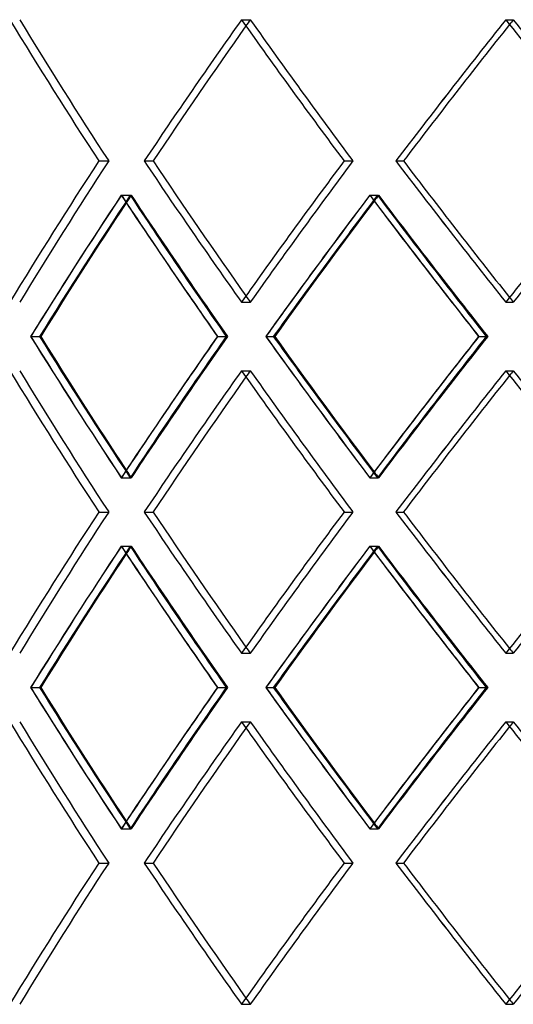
# Model space of a CAD drawing. Header units: millimetres. Extents: x -790 to 790, y -571 to 642.
# Tile 4 of 12: x -424 to -326, y -36 to 161. Entities that reach past the tile are written whole.
import ezdxf

# ---------------------------------------------------------------- set-up
doc = ezdxf.new("R2010")
doc.units = ezdxf.units.MM
doc.layers.add('HIDDEN', color=7, linetype='Continuous')
doc.layers.add('THICK', color=7, linetype='Continuous')

msp = doc.modelspace()

# ---------------------------------------------------------------- linework, layer by layer
at = {"layer": 'HIDDEN'}
for p, q in [((-380.07, 160.64), (-378.3, 160.64)), ((-380.07, 160.64), (-378.3, 160.64)), ((-327.21, 160.64), (-325.69, 160.64)), ((-327.21, 160.64), (-325.69, 160.64)), ((-408.62, 132.37), (-406.64, 132.37)), ((-408.62, 132.37), (-406.64, 132.37)), ((-399.54, 132.37), (-397.77, 132.37)), ((-359.55, 132.37), (-357.78, 132.37)), ((-359.55, 132.37), (-357.78, 132.37)), ((-349.19, 132.37), (-347.67, 132.37)), ((-404.13, 125.51), (-402.14, 125.51)), ((-404.1, 125.51), (-402.33, 125.51)), ((-354.41, 125.51), (-352.64, 125.51)), ((-354.38, 125.51), (-352.86, 125.51)), ((-380.07, 104.09), (-378.3, 104.09)), ((-380.07, 104.09), (-378.3, 104.09)), ((-327.21, 104.09), (-325.69, 104.09)), ((-327.21, 104.09), (-325.69, 104.09)), ((-422.25, 97.23), (-420.47, 97.23)), ((-384.85, 97.23), (-382.85, 97.23)), ((-384.85, 97.23), (-383.12, 97.23)), ((-375.23, 97.23), (-373.7, 97.23)), ((-332.58, 97.23), (-330.8, 97.23)), ((-332.58, 97.23), (-331.1, 97.23)), ((-380.07, 90.38), (-378.3, 90.38)), ((-380.07, 90.38), (-378.3, 90.38)), ((-327.21, 90.38), (-325.69, 90.38)), ((-327.21, 90.38), (-325.69, 90.38)), ((-404.13, 68.96), (-402.14, 68.96)), ((-404.1, 68.96), (-402.33, 68.96)), ((-354.41, 68.96), (-352.64, 68.96)), ((-354.38, 68.96), (-352.86, 68.96)), ((-408.62, 62.1), (-406.64, 62.1)), ((-408.62, 62.1), (-406.64, 62.1)), ((-399.54, 62.1), (-397.77, 62.1)), ((-359.55, 62.1), (-357.78, 62.1)), ((-359.55, 62.1), (-357.78, 62.1)), ((-349.19, 62.1), (-347.67, 62.1)), ((-404.13, 55.24), (-402.14, 55.24)), ((-404.1, 55.24), (-402.33, 55.24)), ((-354.41, 55.24), (-352.64, 55.24)), ((-354.38, 55.24), (-352.86, 55.24)), ((-380.07, 33.82), (-378.3, 33.82)), ((-380.07, 33.82), (-378.3, 33.82)), ((-327.21, 33.82), (-325.69, 33.82)), ((-327.21, 33.82), (-325.69, 33.82)), ((-422.25, 26.97), (-420.47, 26.97)), ((-384.85, 26.97), (-382.85, 26.97)), ((-384.85, 26.97), (-383.12, 26.97)), ((-375.23, 26.97), (-373.7, 26.97)), ((-332.58, 26.97), (-330.8, 26.97)), ((-332.58, 26.97), (-331.1, 26.97)), ((-380.07, 20.11), (-378.3, 20.11)), ((-380.07, 20.11), (-378.3, 20.11)), ((-327.21, 20.11), (-325.69, 20.11)), ((-327.21, 20.11), (-325.69, 20.11)), ((-404.13, -1.31), (-402.14, -1.31)), ((-404.1, -1.31), (-402.33, -1.31)), ((-354.41, -1.31), (-352.64, -1.31)), ((-354.38, -1.31), (-352.86, -1.31)), ((-408.62, -8.17), (-406.64, -8.17)), ((-408.62, -8.17), (-406.64, -8.17)), ((-399.54, -8.17), (-397.77, -8.17)), ((-359.55, -8.17), (-357.78, -8.17)), ((-359.55, -8.17), (-357.78, -8.17)), ((-349.19, -8.17), (-347.67, -8.17)), ((-380.07, -36.44), (-378.3, -36.44)), ((-380.07, -36.44), (-378.3, -36.44)), ((-327.21, -36.44), (-325.69, -36.44)), ((-327.21, -36.44), (-325.69, -36.44))]:
    msp.add_line(p, q, dxfattribs=at)
for centre, major_axis, ratio, start_param, end_param in [((0, 160.64), (-479.83, 479.83), 0.493145, 1.112647, 1.165528), ((0, 160.64), (479.83, -479.83), 0.493145, -2.028945, -1.976065), ((0, 160.64), (496.59, 496.59), 0.414214, 1.963495, 2.01613), ((0, 160.64), (-494.28, -494.28), 0.414214, -1.178097, -1.175761), ((0, 160.64), (-494.28, 494.28), 0.414214, 1.178097, 1.230978), ((0, 160.64), (494.28, -494.28), 0.414214, -1.963495, -1.910615), ((0, 160.64), (508.97, 508.97), 0.339454, 1.898046, 1.95068), ((0, 160.64), (-506.61, -506.61), 0.339454, -1.243547, -1.241754), ((0, 160.64), (-506.61, 506.61), 0.339454, 1.243547, 1.296428), ((0, 104.09), (-479.83, -479.83), 0.493145, -1.165528, -1.112647), ((0, 104.09), (479.83, 479.83), 0.493145, 1.976065, 2.028945), ((0, 104.09), (496.59, -496.59), 0.414214, -2.01613, -1.963495), ((0, 104.09), (-494.28, -494.28), 0.414214, -1.230978, -1.178097), ((0, 104.09), (494.28, 494.28), 0.414214, 1.910615, 1.963495), ((0, 104.09), (508.97, -508.97), 0.339454, -1.95068, -1.898046), ((0, 104.09), (-506.61, -506.61), 0.339454, -1.296428, -1.243547), ((0, 160.64), (496.59, 496.59), 0.414214, 2.028906, 2.081745), ((0, 160.64), (494.28, 494.28), 0.414214, 2.029212, 2.082301), ((0, 90.38), (496.59, -496.59), 0.414214, -2.028906, -1.994503), ((0, 90.38), (-479.83, -479.83), 0.493145, -1.178364, -1.175548), ((0, 90.38), (494.28, -494.28), 0.414214, -2.029212, -1.976309), ((0, 160.64), (-479.83, 479.83), 0.493145, 1.178364, 1.231453), ((0, 160.64), (508.97, 508.97), 0.339454, 1.963457, 2.016296), ((0, 160.64), (506.61, 506.61), 0.339454, 1.963763, 2.016851), ((0, 90.38), (508.97, -508.97), 0.339454, -1.963457, -1.929054), ((0, 90.38), (-494.28, -494.28), 0.414214, -1.243814, -1.241613), ((0, 90.38), (506.61, -506.61), 0.339454, -1.963763, -1.91086), ((0, 160.64), (-494.28, 494.28), 0.414214, 1.243814, 1.296902), ((0, 104.09), (-494.28, 494.28), 0.414214, 1.175761, 1.178097), ((0, 104.09), (-506.61, 506.61), 0.339454, 1.241754, 1.243547), ((0, 33.82), (496.59, -496.59), 0.414214, -2.081745, -2.028906), ((0, 33.82), (494.28, -494.28), 0.414214, -2.082301, -2.029212), ((0, 104.09), (494.28, 494.28), 0.414214, 1.976309, 2.029212), ((0, 33.82), (-479.83, -479.83), 0.493145, -1.231453, -1.178364), ((0, 33.82), (508.97, -508.97), 0.339454, -2.016296, -1.963457), ((0, 33.82), (506.61, -506.61), 0.339454, -2.016851, -1.963763), ((0, 104.09), (506.61, 506.61), 0.339454, 1.91086, 1.963763), ((0, 33.82), (-494.28, -494.28), 0.414214, -1.296902, -1.243814), ((0, 90.38), (-479.83, 479.83), 0.493145, 1.112647, 1.165528), ((0, 90.38), (479.83, -479.83), 0.493145, -2.028945, -1.976065), ((0, 90.38), (496.59, 496.59), 0.414214, 1.963495, 2.01613), ((0, 90.38), (-494.28, -494.28), 0.414214, -1.178097, -1.175761), ((0, 90.38), (-494.28, 494.28), 0.414214, 1.178097, 1.230978), ((0, 90.38), (494.28, -494.28), 0.414214, -1.963495, -1.910615), ((0, 90.38), (508.97, 508.97), 0.339454, 1.898046, 1.95068), ((0, 90.38), (-506.61, -506.61), 0.339454, -1.243547, -1.241754), ((0, 90.38), (-506.61, 506.61), 0.339454, 1.243547, 1.296428), ((0, 104.09), (496.59, 496.59), 0.414214, 1.994503, 2.028906), ((0, 104.09), (508.97, 508.97), 0.339454, 1.929054, 1.963457), ((0, 104.09), (-479.83, 479.83), 0.493145, 1.175548, 1.178364), ((0, 104.09), (-494.28, 494.28), 0.414214, 1.241613, 1.243814), ((0, 33.82), (-479.83, -479.83), 0.493145, -1.165528, -1.112647), ((0, 33.82), (479.83, 479.83), 0.493145, 1.976065, 2.028945), ((0, 33.82), (496.59, -496.59), 0.414214, -2.01613, -1.963495), ((0, 33.82), (-494.28, -494.28), 0.414214, -1.230978, -1.178097), ((0, 33.82), (494.28, 494.28), 0.414214, 1.910615, 1.963495), ((0, 33.82), (508.97, -508.97), 0.339454, -1.95068, -1.898046), ((0, 33.82), (-506.61, -506.61), 0.339454, -1.296428, -1.243547), ((0, 90.38), (496.59, 496.59), 0.414214, 2.028906, 2.081745), ((0, 90.38), (494.28, 494.28), 0.414214, 2.029212, 2.082301), ((0, 20.11), (496.59, -496.59), 0.414214, -2.028906, -1.994503), ((0, 20.11), (-479.83, -479.83), 0.493145, -1.178364, -1.175548), ((0, 20.11), (494.28, -494.28), 0.414214, -2.029212, -1.976309), ((0, 90.38), (-479.83, 479.83), 0.493145, 1.178364, 1.231453), ((0, 90.38), (508.97, 508.97), 0.339454, 1.963457, 2.016296), ((0, 90.38), (506.61, 506.61), 0.339454, 1.963763, 2.016851), ((0, 20.11), (508.97, -508.97), 0.339454, -1.963457, -1.929054), ((0, 20.11), (-494.28, -494.28), 0.414214, -1.243814, -1.241613), ((0, 20.11), (506.61, -506.61), 0.339454, -1.963763, -1.91086), ((0, 90.38), (-494.28, 494.28), 0.414214, 1.243814, 1.296902), ((0, 33.82), (-494.28, 494.28), 0.414214, 1.175761, 1.178097), ((0, 33.82), (-506.61, 506.61), 0.339454, 1.241754, 1.243547), ((0, -36.44), (496.59, -496.59), 0.414214, -2.081745, -2.028906), ((0, -36.44), (494.28, -494.28), 0.414214, -2.082301, -2.029212), ((0, 33.82), (494.28, 494.28), 0.414214, 1.976309, 2.029212), ((0, -36.44), (-479.83, -479.83), 0.493145, -1.231453, -1.178364), ((0, -36.44), (508.97, -508.97), 0.339454, -2.016296, -1.963457), ((0, -36.44), (506.61, -506.61), 0.339454, -2.016851, -1.963763), ((0, 33.82), (506.61, 506.61), 0.339454, 1.91086, 1.963763), ((0, -36.44), (-494.28, -494.28), 0.414214, -1.296902, -1.243814), ((0, 20.11), (-479.83, 479.83), 0.493145, 1.112647, 1.165528), ((0, 20.11), (479.83, -479.83), 0.493145, -2.028945, -1.976065), ((0, 20.11), (496.59, 496.59), 0.414214, 1.963495, 2.01613), ((0, 20.11), (-494.28, -494.28), 0.414214, -1.178097, -1.175761), ((0, 20.11), (-494.28, 494.28), 0.414214, 1.178097, 1.230978), ((0, 20.11), (494.28, -494.28), 0.414214, -1.963495, -1.910615), ((0, 20.11), (508.97, 508.97), 0.339454, 1.898046, 1.95068), ((0, 20.11), (-506.61, -506.61), 0.339454, -1.243547, -1.241754), ((0, 20.11), (-506.61, 506.61), 0.339454, 1.243547, 1.296428), ((0, 33.82), (496.59, 496.59), 0.414214, 1.994503, 2.028906), ((0, 33.82), (508.97, 508.97), 0.339454, 1.929054, 1.963457), ((0, 33.82), (-479.83, 479.83), 0.493145, 1.175548, 1.178364), ((0, 33.82), (-494.28, 494.28), 0.414214, 1.241613, 1.243814), ((0, -36.44), (-479.83, -479.83), 0.493145, -1.165528, -1.112647), ((0, -36.44), (479.83, 479.83), 0.493145, 1.976065, 2.028945), ((0, -36.44), (496.59, -496.59), 0.414214, -2.01613, -1.963495), ((0, -36.44), (-494.28, -494.28), 0.414214, -1.230978, -1.178097), ((0, -36.44), (494.28, 494.28), 0.414214, 1.910615, 1.963495), ((0, -36.44), (508.97, -508.97), 0.339454, -1.95068, -1.898046), ((0, -36.44), (-506.61, -506.61), 0.339454, -1.296428, -1.243547), ((0, -36.44), (-494.28, 494.28), 0.414214, 1.175761, 1.178097), ((0, -36.44), (-506.61, 506.61), 0.339454, 1.241754, 1.243547)]:
    msp.add_ellipse(centre, major_axis=major_axis, ratio=ratio, start_param=start_param, end_param=end_param, dxfattribs=at)
at = {"layer": 'THICK'}
for p, q in [((-399.54, 132.37), (-397.77, 132.37)), ((-349.19, 132.37), (-347.67, 132.37)), ((-422.22, 97.23), (-420.24, 97.23)), ((-384.89, 97.23), (-384.85, 97.23)), ((-375.19, 97.23), (-373.42, 97.23)), ((-332.62, 97.23), (-332.58, 97.23)), ((-399.54, 62.1), (-397.77, 62.1)), ((-349.19, 62.1), (-347.67, 62.1)), ((-422.22, 26.97), (-420.24, 26.97)), ((-384.89, 26.97), (-384.85, 26.97)), ((-375.19, 26.97), (-373.42, 26.97)), ((-332.62, 26.97), (-332.58, 26.97)), ((-399.54, -8.17), (-397.77, -8.17)), ((-349.19, -8.17), (-347.67, -8.17))]:
    msp.add_line(p, q, dxfattribs=at)
for centre, major_axis, ratio, start_param, end_param in [((0, 160.64), (-482.07, 482.07), 0.493145, 1.112647, 1.165282), ((0, 160.64), (-496.59, -496.59), 0.414214, -1.178097, -1.125463), ((0, 160.64), (-496.59, 496.59), 0.414214, 1.178097, 1.230732), ((0, 160.64), (-508.97, -508.97), 0.339454, -1.243547, -1.190913), ((0, 160.64), (-506.61, -506.61), 0.339454, -1.241754, -1.190666), ((0, 160.64), (-508.97, 508.97), 0.339454, 1.243547, 1.296182), ((0, 160.64), (-494.28, -494.28), 0.414214, -1.175761, -1.125217), ((0, 104.09), (-482.07, -482.07), 0.493145, -1.165282, -1.112647), ((0, 104.09), (-496.59, 496.59), 0.414214, 1.125463, 1.178097), ((0, 104.09), (-494.28, 494.28), 0.414214, 1.125217, 1.175761), ((0, 104.09), (-496.59, -496.59), 0.414214, -1.230732, -1.178097), ((0, 104.09), (-508.97, 508.97), 0.339454, 1.190913, 1.243547), ((0, 104.09), (-506.61, 506.61), 0.339454, 1.190666, 1.241754), ((0, 104.09), (-508.97, -508.97), 0.339454, -1.296182, -1.243547), ((0, 90.38), (-482.07, -482.07), 0.493145, -1.178058, -1.125402), ((0, 160.64), (-482.07, 482.07), 0.493145, 1.178058, 1.230897), ((0, 90.38), (-496.59, -496.59), 0.414214, -1.243508, -1.190852), ((0, 90.38), (-494.28, -494.28), 0.414214, -1.241613, -1.190911), ((0, 160.64), (-496.59, 496.59), 0.414214, 1.243508, 1.296347), ((0, 90.38), (-479.83, -479.83), 0.493145, -1.175548, -1.125461), ((0, 90.38), (496.59, -496.59), 0.414214, -1.994503, -1.97625), ((0, 90.38), (508.97, -508.97), 0.339454, -1.929054, -1.9108), ((0, 104.09), (-482.07, 482.07), 0.493145, 1.125402, 1.178058), ((0, 104.09), (-479.83, 479.83), 0.493145, 1.125461, 1.175548), ((0, 33.82), (-482.07, -482.07), 0.493145, -1.230897, -1.178058), ((0, 104.09), (496.59, 496.59), 0.414214, 1.97625, 1.994503), ((0, 104.09), (-496.59, 496.59), 0.414214, 1.190852, 1.243508), ((0, 104.09), (-494.28, 494.28), 0.414214, 1.190911, 1.241613), ((0, 33.82), (-496.59, -496.59), 0.414214, -1.296347, -1.243508), ((0, 104.09), (508.97, 508.97), 0.339454, 1.9108, 1.929054), ((0, 90.38), (-482.07, 482.07), 0.493145, 1.112647, 1.165282), ((0, 90.38), (-496.59, -496.59), 0.414214, -1.178097, -1.125463), ((0, 90.38), (-494.28, -494.28), 0.414214, -1.175761, -1.125217), ((0, 90.38), (-496.59, 496.59), 0.414214, 1.178097, 1.230732), ((0, 90.38), (-508.97, -508.97), 0.339454, -1.243547, -1.190913), ((0, 90.38), (-506.61, -506.61), 0.339454, -1.241754, -1.190666), ((0, 90.38), (-508.97, 508.97), 0.339454, 1.243547, 1.296182), ((0, 33.82), (-482.07, -482.07), 0.493145, -1.165282, -1.112647), ((0, 33.82), (-496.59, 496.59), 0.414214, 1.125463, 1.178097), ((0, 33.82), (-494.28, 494.28), 0.414214, 1.125217, 1.175761), ((0, 33.82), (-496.59, -496.59), 0.414214, -1.230732, -1.178097), ((0, 33.82), (-508.97, 508.97), 0.339454, 1.190913, 1.243547), ((0, 33.82), (-506.61, 506.61), 0.339454, 1.190666, 1.241754), ((0, 33.82), (-508.97, -508.97), 0.339454, -1.296182, -1.243547), ((0, 20.11), (-482.07, -482.07), 0.493145, -1.178058, -1.125402), ((0, 90.38), (-482.07, 482.07), 0.493145, 1.178058, 1.230897), ((0, 20.11), (-496.59, -496.59), 0.414214, -1.243508, -1.190852), ((0, 90.38), (-496.59, 496.59), 0.414214, 1.243508, 1.296347), ((0, 20.11), (-479.83, -479.83), 0.493145, -1.175548, -1.125461), ((0, 20.11), (-494.28, -494.28), 0.414214, -1.241613, -1.190911), ((0, 20.11), (496.59, -496.59), 0.414214, -1.994503, -1.97625), ((0, 20.11), (508.97, -508.97), 0.339454, -1.929054, -1.9108), ((0, 33.82), (-482.07, 482.07), 0.493145, 1.125402, 1.178058), ((0, 33.82), (-479.83, 479.83), 0.493145, 1.125461, 1.175548), ((0, -36.44), (-482.07, -482.07), 0.493145, -1.230897, -1.178058), ((0, 33.82), (496.59, 496.59), 0.414214, 1.97625, 1.994503), ((0, 33.82), (-496.59, 496.59), 0.414214, 1.190852, 1.243508), ((0, 33.82), (-494.28, 494.28), 0.414214, 1.190911, 1.241613), ((0, -36.44), (-496.59, -496.59), 0.414214, -1.296347, -1.243508), ((0, 33.82), (508.97, 508.97), 0.339454, 1.9108, 1.929054), ((0, 20.11), (-482.07, 482.07), 0.493145, 1.112647, 1.165282), ((0, 20.11), (-496.59, -496.59), 0.414214, -1.178097, -1.125463), ((0, 20.11), (-496.59, 496.59), 0.414214, 1.178097, 1.230732), ((0, 20.11), (-508.97, -508.97), 0.339454, -1.243547, -1.190913), ((0, 20.11), (-508.97, 508.97), 0.339454, 1.243547, 1.296182), ((0, 20.11), (-494.28, -494.28), 0.414214, -1.175761, -1.125217), ((0, 20.11), (-506.61, -506.61), 0.339454, -1.241754, -1.190666), ((0, -36.44), (-482.07, -482.07), 0.493145, -1.165282, -1.112647), ((0, -36.44), (-496.59, 496.59), 0.414214, 1.125463, 1.178097), ((0, -36.44), (-494.28, 494.28), 0.414214, 1.125217, 1.175761), ((0, -36.44), (-496.59, -496.59), 0.414214, -1.230732, -1.178097), ((0, -36.44), (-508.97, 508.97), 0.339454, 1.190913, 1.243547), ((0, -36.44), (-506.61, 506.61), 0.339454, 1.190666, 1.241754), ((0, -36.44), (-508.97, -508.97), 0.339454, -1.296182, -1.243547)]:
    msp.add_ellipse(centre, major_axis=major_axis, ratio=ratio, start_param=start_param, end_param=end_param, dxfattribs=at)

doc.saveas('drawing.dxf')
